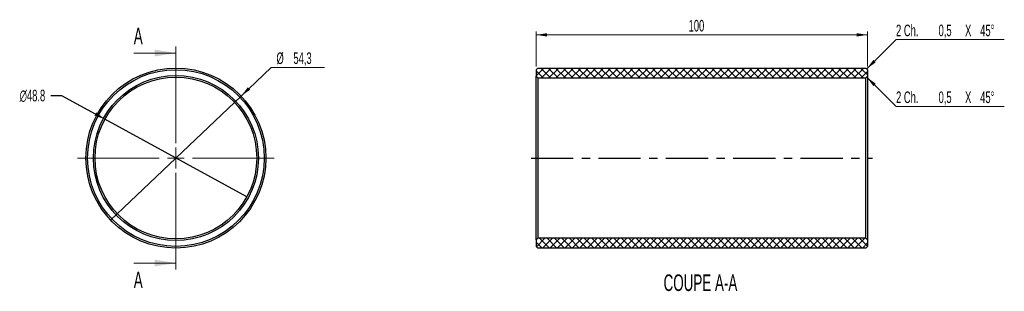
# Model space of a CAD drawing. Header units: millimetres. Extents: x 71 to 368, y 151 to 233.
import ezdxf

# ---------------------------------------------------------------- set-up
doc = ezdxf.new("R2010")
doc.units = ezdxf.units.MM
doc.header["$PDSIZE"] = -1
doc.linetypes.add('CENTER', pattern=[10.16, 6.35, -1.27, 1.27, -1.27])
doc.linetypes.add('CENTERX2', pattern=[20.32, 12.7, -2.54, 2.54, -2.54])
doc.styles.add('SLDTEXTSTYLE1', font='TXT', dxfattribs={"width": 0.605})
doc.dimstyles.new('SLDDIMSTYLE0', dxfattribs={"dimtxt": 3.5, "dimasz": 3.302, "dimexe": 0, "dimexo": 0.0625, "dimgap": 0.875, "dimtad": 0, "dimtih": 1, "dimtoh": 1, "dimrnd": 1e-09, "dimzin": 12, "dimdsep": 46, "dimtxsty": 'SLDTEXTSTYLE1', "dimblk1": 'NONE', "dimsah": 1, "dimcen": 0, "dimadec": 0, "dimazin": 3, "dimtfac": 1, "dimtmove": 0, "dimatfit": 3, "dimldrblk": 'NONE', "dimfxl": 1, "dimfrac": 2, "dimtolj": 1, "dimtzin": 12, "dimarcsym": 0})
doc.dimstyles.new('SLDDIMSTYLE1', dxfattribs={"dimtxt": 3.5, "dimasz": 3.302, "dimexe": 0, "dimexo": 0.0625, "dimgap": 0.875, "dimtad": 1, "dimrnd": 1e-09, "dimzin": 12, "dimdsep": 46, "dimtxsty": 'SLDTEXTSTYLE1', "dimsah": 1, "dimcen": 0.09, "dimadec": 0, "dimazin": 3, "dimtfac": 1, "dimtofl": 0, "dimtmove": 0, "dimatfit": 3, "dimfxl": 1, "dimfrac": 2, "dimtolj": 1, "dimtzin": 12, "dimarcsym": 0})

# ---------------------------------------------------------------- blocks, each defined once
blk = doc.blocks.new('_D')
at = {"color": 7, "linetype": 'Continuous', "lineweight": 0, "transparency": 16777216}
for p, q in [((138.12, 209.8), (147.2, 218.44)), ((147.2, 218.44), (163.25, 218.44)), ((98.77, 172.39), (138.12, 209.8))]:
    blk.add_line(p, q, dxfattribs=at)
at = {"color": 7, "linetype": 'Continuous', "lineweight": 18, "transparency": 16777216}
blk.add_solid([(138.12, 209.8), (140.87, 211.71), (140.17, 212.45)], dxfattribs=at)
at = {"color": 7, "linetype": 'Continuous', "lineweight": 18, "transparency": 16777216, "char_height": 3.5, "attachment_point": 1, "style": 'SLDTEXTSTYLE1'}
for s, insert in [('%%c', (148.79, 222.95)), ('54,3', (153.9, 222.96))]:
    blk.add_mtext(s, dxfattribs=dict(at, insert=insert))
blk = doc.blocks.new('_None')
blk = doc.blocks.new('_D_1')
at = {"color": 0, "linetype": 'Continuous', "lineweight": -2, "transparency": 16777216}
for p, q in [((80.67, 209.95), (83.97, 209.95)), ((83.97, 209.95), (94.14, 204.39)), ((139.85, 179.39), (97.04, 202.81))]:
    blk.add_line(p, q, dxfattribs=at)
at = {"color": 0, "linetype": 'Continuous', "transparency": 16777216}
blk.add_solid([(94.41, 204.87), (93.88, 203.91), (97.04, 202.81)], dxfattribs=at)
at = {"layer": 'Defpoints', "color": 0, "linetype": 'Continuous', "transparency": 16777216}
for p in [(97.04, 202.81), (139.85, 179.39)]:
    blk.add_point(p, dxfattribs=at)
at = {"color": 0, "linetype": 'Continuous', "lineweight": 18, "transparency": 16777216, "insert": (71.32, 211.7), "char_height": 3.5, "attachment_point": 1, "style": 'SLDTEXTSTYLE1'}
blk.add_mtext('\\A1;∅48.8', dxfattribs=at)
blk = doc.blocks.new('SW_CENTERMARKSYMBOL_0')
at = {"color": 0, "linetype": 'Continuous', "lineweight": 18}
for p, q in [((0, 5), (0, 29.65)), ((-5, 0), (-29.65, 0)), ((0, 0), (-2.5, 0)), ((0, 0), (0, 2.5)), ((0, 0), (0, -2.5)), ((0, 0), (2.5, 0)), ((5, 0), (29.65, 0)), ((0, -5), (0, -29.65))]:
    blk.add_line(p, q, dxfattribs=at)
blk = doc.blocks.new('SW_CENTERMARKSYMBOL_1')
at = {"color": 0, "linetype": 'Continuous', "lineweight": 18}
for p, q in [((0, 5), (0, 29.65)), ((-5, 0), (-29.65, 0)), ((0, 0), (-2.5, 0)), ((0, 0), (0, 2.5)), ((0, 0), (0, -2.5)), ((0, 0), (2.5, 0)), ((5, 0), (29.65, 0)), ((0, -5), (0, -29.65))]:
    blk.add_line(p, q, dxfattribs=at)
blk = doc.blocks.new('_D_2')
at = {"color": 7, "linetype": 'Continuous', "lineweight": 0, "transparency": 16777216}
for p, q in [((227.16, 218.75), (227.16, 229.25)), ((327.16, 218.75), (327.16, 229.25)), ((227.16, 228.25), (327.16, 228.25))]:
    blk.add_line(p, q, dxfattribs=at)
at = {"color": 7, "linetype": 'Continuous', "lineweight": 18, "transparency": 16777216}
for points in [[(227.16, 228.25), (230.46, 227.74), (230.46, 228.75)], [(327.16, 228.25), (323.86, 228.75), (323.86, 227.74)]]:
    blk.add_solid(points, dxfattribs=at)
at = {"color": 7, "linetype": 'Continuous', "lineweight": 18, "transparency": 16777216, "insert": (273.15, 232.76), "char_height": 3.5, "attachment_point": 1, "style": 'SLDTEXTSTYLE1'}
blk.add_mtext('100', dxfattribs=at)
blk = doc.blocks.new('SW_CHAMFER_DIMENSION_0')
at = {"color": 0, "linetype": 'Continuous', "lineweight": 0}
for p, q in [((-8.83, -8.83), (0, 0)), ((0, 0), (32.67, 0))]:
    blk.add_line(p, q, dxfattribs=at)
at = {"color": 0, "linetype": 'Continuous', "lineweight": 18}
blk.add_solid([(-8.83, -8.83), (-6.13, -6.85), (-6.85, -6.13)], dxfattribs=at)
at = {"color": 0, "linetype": 'Continuous', "lineweight": 18, "char_height": 3.5, "attachment_point": 1, "style": 'SLDTEXTSTYLE1'}
for s, insert in [('2 Ch.', (0, 4.51)), ('0,5', (12.83, 4.51)), ('X', (20.83, 4.51)), ('45°', (25.39, 4.51))]:
    blk.add_mtext(s, dxfattribs=dict(at, insert=insert))
blk = doc.blocks.new('SW_CHAMFER_DIMENSION_1')
at = {"color": 0, "linetype": 'Continuous', "lineweight": 0}
for p, q in [((-8.83, 8.83), (0, 0)), ((0, 0), (32.67, 0))]:
    blk.add_line(p, q, dxfattribs=at)
at = {"color": 0, "linetype": 'Continuous', "lineweight": 18}
blk.add_solid([(-8.83, 8.83), (-6.85, 6.13), (-6.13, 6.85)], dxfattribs=at)
at = {"color": 0, "linetype": 'Continuous', "lineweight": 18, "char_height": 3.5, "attachment_point": 1, "style": 'SLDTEXTSTYLE1'}
for s, insert in [('2 Ch.', (0, 4.51)), ('0,5', (12.83, 4.51)), ('X', (20.83, 4.51)), ('45°', (25.39, 4.51))]:
    blk.add_mtext(s, dxfattribs=dict(at, insert=insert))

msp = doc.modelspace()

# ---------------------------------------------------------------- hatches: boundary and pattern name
h = msp.add_hatch()
h.set_pattern_fill('ANSI37', color=256, scale=0.5)
h.paths.add_polyline_path([(327.163, 217.745), (326.663, 218.245), (227.663, 218.245), (227.163, 217.745), (227.163, 215.745), (227.663, 215.245), (326.663, 215.245), (327.163, 215.745)])
h.paths.add_polyline_path([(327.163, 166.445), (326.663, 166.945), (227.663, 166.945), (227.163, 166.445), (227.163, 164.445), (227.663, 163.945), (326.663, 163.945), (327.163, 164.445)])

# ---------------------------------------------------------------- linework, layer by layer
at = {"color": 7, "linetype": 'CENTER', "lineweight": 18}
msp.add_line((118.446, 224.761), (118.446, 157.429), dxfattribs=at)
at = {"color": 7, "linetype": 'Continuous', "lineweight": 18}
for p, q in [((105.746, 222.761), (118.446, 222.761)), ((105.746, 159.429), (118.446, 159.429))]:
    msp.add_line(p, q, dxfattribs=at)
at = {"color": 7, "linetype": 'Continuous', "lineweight": 25}
for p, q in [((227.663, 218.245), (227.163, 217.745)), ((227.163, 217.745), (227.163, 215.745)), ((227.663, 218.245), (326.663, 218.245)), ((327.163, 217.745), (326.663, 218.245)), ((327.163, 217.745), (327.163, 215.745)), ((227.163, 215.745), (227.663, 215.245)), ((227.163, 166.445), (227.163, 215.745)), ((227.663, 215.245), (227.663, 166.945)), ((227.663, 215.245), (326.663, 215.245)), ((326.663, 215.245), (327.163, 215.745)), ((326.663, 166.945), (326.663, 215.245)), ((327.163, 215.745), (327.163, 166.445)), ((227.663, 166.945), (227.163, 166.445)), ((227.163, 166.445), (227.163, 164.445)), ((326.663, 166.945), (227.663, 166.945)), ((327.163, 166.445), (326.663, 166.945)), ((327.163, 166.445), (327.163, 164.445)), ((227.163, 164.445), (227.663, 163.945)), ((326.663, 163.945), (227.663, 163.945)), ((326.663, 163.945), (327.163, 164.445))]:
    msp.add_line(p, q, dxfattribs=at)
at = {"color": 8, "linetype": 'CENTERX2'}
msp.add_line((225.663, 191.095), (328.663, 191.095), dxfattribs=at)
at = {"color": 7, "linetype": 'Continuous', "lineweight": 25}
for radius in [27.15, 26.65, 24.9, 24.4]:
    msp.add_circle((118.446, 191.095), radius, dxfattribs=at)
at = {"color": 7, "linetype": 'Continuous', "lineweight": 18}
for points in [[(118.446, 222.761), (112.096, 223.777), (112.096, 221.745)], [(118.446, 159.429), (112.096, 160.445), (112.096, 158.413)]]:
    msp.add_solid(points, dxfattribs=at)

# ---------------------------------------------------------------- block references
for name, p in [('SW_CHAMFER_DIMENSION_0', (335.739, 226.822)), ('SW_CENTERMARKSYMBOL_0', (118.446, 191.095)), ('SW_CHAMFER_DIMENSION_1', (335.739, 206.669))]:
    msp.add_blockref(name, p, dxfattribs=at)
at = {"color": 8, "linetype": 'Continuous'}
msp.add_blockref('SW_CENTERMARKSYMBOL_1', (118.446, 191.095), dxfattribs=at)

# ---------------------------------------------------------------- texts
at = {"color": 7, "linetype": 'Continuous', "char_height": 5, "attachment_point": 1, "style": 'SLDTEXTSTYLE1'}
for insert in [(105.746, 230.432), (105.746, 156.875)]:
    msp.add_mtext('A', dxfattribs=dict(at, insert=insert))
at = {"color": 7, "linetype": 'Continuous', "lineweight": 18, "insert": (276.724, 156.002), "char_height": 5, "attachment_point": 2, "style": 'SLDTEXTSTYLE1'}
msp.add_mtext('COUPE A-A', dxfattribs=at)

# ---------------------------------------------------------------- dimensions: what is measured, and where the dimension line sits
at = {"color": 7, "linetype": 'Continuous', "lineweight": 18}
dim = msp.add_linear_dim(base=(327.163, 228.245), p1=(227.163, 217.745), p2=(327.163, 217.745), dimstyle='SLDDIMSTYLE1', dxfattribs=at)
dim.commit()
dim.dimension.update_dxf_attribs({"geometry": '_D_2', "text_midpoint": (277.163, 228.245), "dimtype": 160})
for p1, p2, picture, middle in [((98.77, 172.388), (138.123, 209.802), '_D', (156.022, 221.207)), ((139.853, 179.386), (97.04, 202.805), '_D_1', (75.558, 209.955))]:
    dim = msp.add_diameter_dim_2p(p1=p1, p2=p2, dimstyle='SLDDIMSTYLE0', dxfattribs=at)
    dim.commit()
    dim.dimension.update_dxf_attribs({"geometry": picture, "text_midpoint": middle, "dimtype": 163})

doc.saveas('drawing.dxf')
